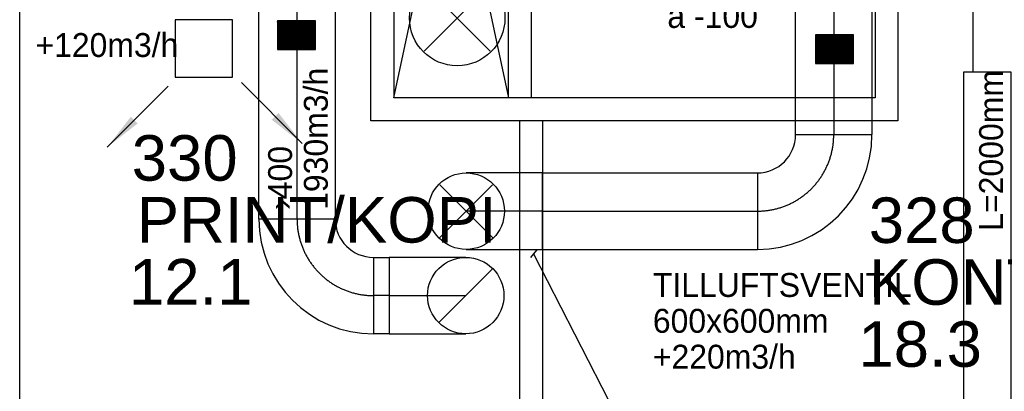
# Model space of a CAD drawing. Header units: millimetres. Extents: x 0 to 83130, y 0 to 57204.
# Tile 17 of 67: x 38501 to 43658, y 7825 to 9768. Entities that reach past the tile are written whole.
import ezdxf

# ---------------------------------------------------------------- set-up
doc = ezdxf.new("R2010")
doc.units = ezdxf.units.MM
doc.header["$LTSCALE"] = 100
doc.header["$MEASUREMENT"] = 0
doc.header["$PDMODE"] = 1
doc.linetypes.add('2V-CENT', pattern=[23, 20, -1.5, 0, -1.5])
doc.linetypes.add('V-KU', pattern=[2, 1, 1])
doc.layers.get('0').update_dxf_attribs({"linetype": 'CONTINUOUS'})
for name, color, linetype in [('20603A200D001$0$832 Rominfo', 7, 'CONTINUOUS'), ('20603A200D001$0$A24-HEL1', 251, 'CONTINUOUS'), ('20603A200D001$0$A24-HEL2', 251, 'CONTINUOUS'), ('V060-', 3, 'CONTINUOUS'), ('V061-', 1, 'CONTINUOUS'), ('V070-', 3, 'CONTINUOUS'), ('V071-', 1, 'CONTINUOUS'), ('V110', 1, 'CONTINUOUS'), ('V110-', 6, 'CONTINUOUS'), ('V111', 1, 'CONTINUOUS'), ('xref', 7, 'CONTINUOUS')]:
    doc.layers.add(name, color=color, linetype=linetype)
doc.styles.add('20603A200D001$0$Arial', font='arial.ttf', dxfattribs={"height": 238.125})
doc.styles.add('FISO', font='fiso')
doc.styles.add('ISO', font='ISO')

# ---------------------------------------------------------------- blocks, each defined once
blk = doc.blocks.new('TLC90', base_point=(0, 4))
at = {"color": 1}
for p, q in [((-0.346, 4.346), (0.346, 3.654)), ((-0.346, 3.654), (0.346, 4.346))]:
    blk.add_line(p, q, dxfattribs=at)
blk = doc.blocks.new('C90', base_point=(16233, 22618))
at = {"color": 0, "linetype": 'ByBlock'}
blk.add_circle((16233, 22618), 0.5, dxfattribs=at)
blk = doc.blocks.new('CBOJ90_UB', base_point=(86107.592, 31354.077))
at = {"color": 0, "linetype": 'ByBlock'}
blk.add_line((86106.592, 31354.077), (86107.592, 31354.077), dxfattribs=at)
blk = doc.blocks.new('KBOJ90_UB', base_point=(86107.592, 31354.077))
at = {"color": 0, "linetype": 'ByBlock'}
for p, q in [((86107.592, 31354.577), (86106.592, 31354.577)), ((86106.592, 31354.577), (86106.592, 31353.577)), ((86106.592, 31353.577), (86107.592, 31353.577))]:
    blk.add_line(p, q, dxfattribs=at)
blk.add_blockref('C90', (86107.592, 31354.077), dxfattribs=at)
blk = doc.blocks.new('3BOJ90_UB', base_point=(86107.592, 31354.077))
blk.add_point((86106.592, 31354.077))
at = {"color": 0, "linetype": 'ByBlock'}
blk.add_blockref('KBOJ90_UB', (86107.592, 31354.077), dxfattribs=at)
at = {"color": 1, "linetype": '2V-CENT'}
blk.add_blockref('CBOJ90_UB', (86107.592, 31354.077), dxfattribs=at)
at = {"style": 'ISO', "flags": 3}
blk.add_attdef('0', (86107.592, 31354.077), '', height=1, dxfattribs=at)
blk = doc.blocks.new('FLC90', base_point=(0, 5))
at = {"color": 1}
blk.add_line((-0.346, 4.654), (0.346, 5.346), dxfattribs=at)
blk = doc.blocks.new('CBOJ90_PB', base_point=(86107, 31352))
at = {"color": 0, "linetype": 'ByBlock'}
blk.add_arc((86106, 31353), 1, 270, 360, dxfattribs=at)
blk = doc.blocks.new('KBOJ90_PB', base_point=(86107, 31352))
at = {"color": 0, "linetype": 'ByBlock'}
for p, q in [((86106.5, 31353), (86107.5, 31353)), ((86106, 31352.5), (86106, 31351.5))]:
    blk.add_line(p, q, dxfattribs=at)
for radius in [1.5, 0.5]:
    blk.add_arc((86106, 31353), radius, 270, 360, dxfattribs=at)
blk = doc.blocks.new('3BOJ90_PB', base_point=(86107, 31352))
for p in [(86107, 31353), (86106, 31352)]:
    blk.add_point(p)
at = {"color": 1, "linetype": '2V-CENT'}
blk.add_blockref('CBOJ90_PB', (86107, 31352), dxfattribs=at)
at = {"color": 0, "linetype": 'ByBlock'}
blk.add_blockref('KBOJ90_PB', (86107, 31352), dxfattribs=at)
at = {"style": 'ISO', "flags": 3}
blk.add_attdef('0', (86107, 31352), '', height=1, dxfattribs=at)
blk = doc.blocks.new('V420', base_point=(455, 404.5))
blk.add_line((455, 404.5), (464, 404.5))
blk.add_solid([(455, 404.5), (459, 405), (459, 404)])
blk = doc.blocks.new('V421', base_point=(455.5, 404.5))
at = {"rotation": 180}
blk.add_blockref('V420', (464.5, 404.5), dxfattribs=at)
blk = doc.blocks.new('TAK_P', base_point=(16247.5, 22586.5))
for p, q in [((16248, 22587), (16247, 22587)), ((16247, 22587), (16247, 22586)), ((16248, 22586), (16248, 22587)), ((16247, 22586), (16248, 22586))]:
    blk.add_line(p, q)
blk = doc.blocks.new('*X123')
at = {"color": 0}
for p, q in [((52042, 22945), (52338, 23241)), ((52042, 22954), (52329, 23241)), ((52042, 22963), (52320, 23241)), ((52042, 22971), (52312, 23241)), ((52042, 22980), (52303, 23241)), ((52042, 22989), (52294, 23241)), ((52042, 22998), (52285, 23241)), ((52042, 23007), (52276, 23241)), ((52042, 23016), (52267, 23241)), ((52042, 23024), (52259, 23241)), ((52042, 23033), (52250, 23241)), ((52042, 23042), (52241, 23241)), ((52042, 23051), (52232, 23241)), ((52042, 23060), (52223, 23241)), ((52042, 23069), (52214, 23241)), ((52042, 23077), (52205, 23241)), ((52042, 23086), (52197, 23241)), ((52042, 23095), (52188, 23241)), ((52042, 23104), (52179, 23241)), ((52042, 23113), (52170, 23241)), ((52042, 23122), (52161, 23241)), ((52042, 23130), (52152, 23241)), ((52042, 23139), (52144, 23241)), ((52042, 23148), (52135, 23241)), ((52042, 23157), (52126, 23241)), ((52042, 23166), (52117, 23241)), ((52042, 23175), (52108, 23241)), ((52042, 23183), (52099, 23241)), ((52042, 23192), (52091, 23241)), ((52042, 23201), (52082, 23241)), ((52042, 23210), (52073, 23241)), ((52042, 23219), (52064, 23241)), ((52042, 23228), (52055, 23241)), ((52042, 23237), (52046, 23241)), ((52047, 22941), (52347, 23241)), ((52056, 22941), (52356, 23241)), ((52065, 22941), (52365, 23241)), ((52073, 22941), (52373, 23241)), ((52082, 22941), (52382, 23241)), ((52091, 22941), (52391, 23241)), ((52100, 22941), (52400, 23241)), ((52109, 22941), (52409, 23241)), ((52118, 22941), (52418, 23241)), ((52126, 22941), (52426, 23241)), ((52135, 22941), (52435, 23241)), ((52144, 22941), (52442, 23239)), ((52153, 22941), (52442, 23230)), ((52162, 22941), (52442, 23221)), ((52171, 22941), (52442, 23212)), ((52179, 22941), (52442, 23203)), ((52188, 22941), (52442, 23195)), ((52197, 22941), (52442, 23186)), ((52206, 22941), (52442, 23177)), ((52215, 22941), (52442, 23168)), ((52224, 22941), (52442, 23159)), ((52233, 22941), (52442, 23150)), ((52241, 22941), (52442, 23142)), ((52250, 22941), (52442, 23133)), ((52259, 22941), (52442, 23124)), ((52268, 22941), (52442, 23115)), ((52277, 22941), (52442, 23106)), ((52286, 22941), (52442, 23097)), ((52294, 22941), (52442, 23089)), ((52303, 22941), (52442, 23080)), ((52312, 22941), (52442, 23071)), ((52321, 22941), (52442, 23062)), ((52330, 22941), (52442, 23053)), ((52339, 22941), (52442, 23044)), ((52347, 22941), (52442, 23035)), ((52356, 22941), (52442, 23027)), ((52365, 22941), (52442, 23018)), ((52374, 22941), (52442, 23009)), ((52383, 22941), (52442, 23000)), ((52392, 22941), (52442, 22991)), ((52400, 22941), (52442, 22982)), ((52409, 22941), (52442, 22974)), ((52418, 22941), (52442, 22965)), ((52427, 22941), (52442, 22956)), ((52436, 22941), (52442, 22947))]:
    blk.add_line(p, q, dxfattribs=at)
blk = doc.blocks.new('20603A200D001')
at = {"layer": '20603A200D001$0$A24-HEL1', "color": 7}
for points in [[(55930.5, 9833.4), (56530.5, 7028.5)], [(55930.5, 7028.5), (56530.5, 9832)]]:
    blk.add_lwpolyline(points, dxfattribs=at)
at = {"layer": '20603A200D001$0$A24-HEL2', "color": 7}
for points in [[(53971, 4453.5), (53971, 9824.5)], [(55810.5, 6908.5), (55810.5, 9833.5)], [(55930.5, 9833.4), (55930.5, 7028.5)], [(56530.5, 7028.5), (56530.5, 9832)], [(56650.5, 9831.5), (56650.5, 7028.5)], [(58450.5, 9814.2), (58450.5, 7028.5)], [(58570.5, 9812.4), (58570.5, 6908.5)], [(58450.5, 7028.5), (55930.5, 7028.5)], [(58570.5, 6908.5), (55810.5, 6908.5)], [(56591, 4453.5), (56591, 6908.5)], [(56711, 4453.5), (56711, 6908.5)]]:
    blk.add_lwpolyline(points, dxfattribs=at)
at = {"layer": '20603A200D001$0$832 Rominfo', "style": '20603A200D001$0$Arial'}
for s, p in [('330', (54557.6, 6595.3)), ('PRINT/KOPI', (54583.8, 6271.5)), ('328', (58417.5, 6269.6)), ('12.1', (54543.3, 5947.7)), ('KONTOR', (58418.8, 5946.4)), ('18.3', (58363.2, 5622))]:
    blk.add_text(s, height=238.12, dxfattribs=at).set_placement(p)

msp = doc.modelspace()

# ---------------------------------------------------------------- linework, layer by layer
at = {"layer": 'V060-', "linetype": 'Continuous'}
for p, q in [((42564.82, 9166.62), (42564.82, 10026.26)), ((42964.82, 10026.26), (42964.82, 9166.62)), ((39754.04, 8724.96), (39754.04, 9877.77)), ((40154.04, 9877.77), (40154.04, 8724.96)), ((41239.19, 8966.62), (42364.82, 8966.62)), ((41239.19, 8566.62), (42364.82, 8566.62)), ((40354.04, 8524.96), (40438.12, 8524.96)), ((40438.12, 8124.96), (40354.04, 8124.96))]:
    msp.add_line(p, q, dxfattribs=at)
at = {"layer": 'V060-', "color": 1, "linetype": '2V-CENT'}
for p, q in [((42764.82, 10026.26), (42764.82, 9166.62)), ((39954.04, 8724.96), (39954.04, 9877.77)), ((41239.19, 8766.62), (42364.82, 8766.62)), ((40438.12, 8324.96), (40354.04, 8324.96))]:
    msp.add_line(p, q, dxfattribs=at)
at = {"layer": 'V060-'}
for points in [[(39851.12, 9612.56), (40051.12, 9612.56), (40051.12, 9762.56), (39851.12, 9762.56)], [(42669.06, 9539.27), (42869.06, 9539.27), (42869.06, 9689.27), (42669.06, 9689.27)]]:
    msp.add_lwpolyline(points, close=True, dxfattribs=at)
at = {"layer": 'V061-'}
for p, q in [((41207.97, 8562.69), (41176.37, 8523.95)), ((41192.17, 8543.32), (41766.88, 7424.71))]:
    msp.add_line(p, q, dxfattribs=at)
at = {"layer": 'V110'}
msp.add_lwpolyline([(43444.74, 9493.7), (43444.74, 7493.7), (43694.74, 7493.7), (43694.74, 9493.7)], close=True, dxfattribs=at)
at = {"layer": 'V110-', "linetype": 'V-KU'}
msp.add_line((43493.51, 10558.49), (43493.51, 9493.7), dxfattribs=at)

# ---------------------------------------------------------------- block references
at = {"layer": 'V060-'}
for name, p, xscale, yscale, zscale in [('C90', (40792.82, 9776.64), 500, 500, 500), ('TLC90', (40792.82, 9776.64), 500, 500, 500), ('*X123', (13829.98, -1857.76), 0.5, 0.5, 0.5), ('*X123', (16647.92, -1931.05), 0.5, 0.5, 0.5), ('FLC90', (40837.32, 8324.96), 400, 400, 400)]:
    msp.add_blockref(name, p, dxfattribs=dict(at, xscale=xscale, yscale=yscale, zscale=zscale))
at = {"layer": 'V060-', "linetype": 'Continuous', "xscale": 400.0000000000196, "yscale": 400.0000000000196, "zscale": 400.0000000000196}
for name, p in [('3BOJ90_PB', (42764.82, 8766.62)), ('3BOJ90_UB', (40837.32, 8324.96))]:
    msp.add_blockref(name, p, dxfattribs=at)
at = {"layer": 'V060-', "linetype": 'Continuous'}
for name, p, xscale, yscale, zscale, rotation in [('3BOJ90_UB', (40839.99, 8766.62), 400.0000000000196, 400.0000000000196, 400.0000000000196, 180), ('3BOJ90_PB', (39954.04, 8324.96), 400, 400, 400, 270)]:
    msp.add_blockref(name, p, dxfattribs=dict(at, xscale=xscale, yscale=yscale, zscale=zscale, rotation=rotation))
at = {"layer": 'V060-', "xscale": 400, "yscale": 400, "zscale": 400, "rotation": 180}
msp.add_blockref('TLC90', (40839.99, 8766.62), dxfattribs=at)
at = {"layer": 'V070-'}
for name, p, xscale, yscale, zscale, rotation in [('TAK_P', (39465.83, 9617.64), 300, 300, 300, 90), ('V421', (39278.45, 9419.68), 50, 50, 50, 225), ('V421', (39662.73, 9438.54), 50, 50, 50, 315)]:
    msp.add_blockref(name, p, dxfattribs=dict(at, xscale=xscale, yscale=yscale, zscale=zscale, rotation=rotation))
at = {"layer": 'xref'}
msp.add_blockref('20603A200D001', (-15469.5, 2330.58), dxfattribs=at)

# ---------------------------------------------------------------- texts
at = {"layer": 'V061-', "color": 1, "style": 'FISO'}
for s, p in [('1930m3/h', (40114.96, 8773.03)), ('›400', (39927.65, 8773.03))]:
    msp.add_text(s, height=125, rotation=90, dxfattribs=at).set_placement(p)
for s, p in [('TILLUFTSVENTIL', (41817.51, 8318.12)), ('600x600mm', (41817.51, 8130.62)), ('+220m3/h', (41817.51, 7943.12))]:
    msp.add_text(s, height=125, dxfattribs=at).set_placement(p)
at = {"layer": 'V071-', "color": 1, "style": 'FISO'}
for s, p in [('a -100', (41893.6, 9724.8)), ('+120m3/h', (38584, 9572.73))]:
    msp.add_text(s, height=125, dxfattribs=at).set_placement(p)
at = {"layer": 'V111', "color": 1, "style": 'FISO'}
msp.add_text('L=2000mm', height=125, rotation=90, dxfattribs=at).set_placement((43651.17, 8663.79))

doc.saveas('drawing.dxf')
